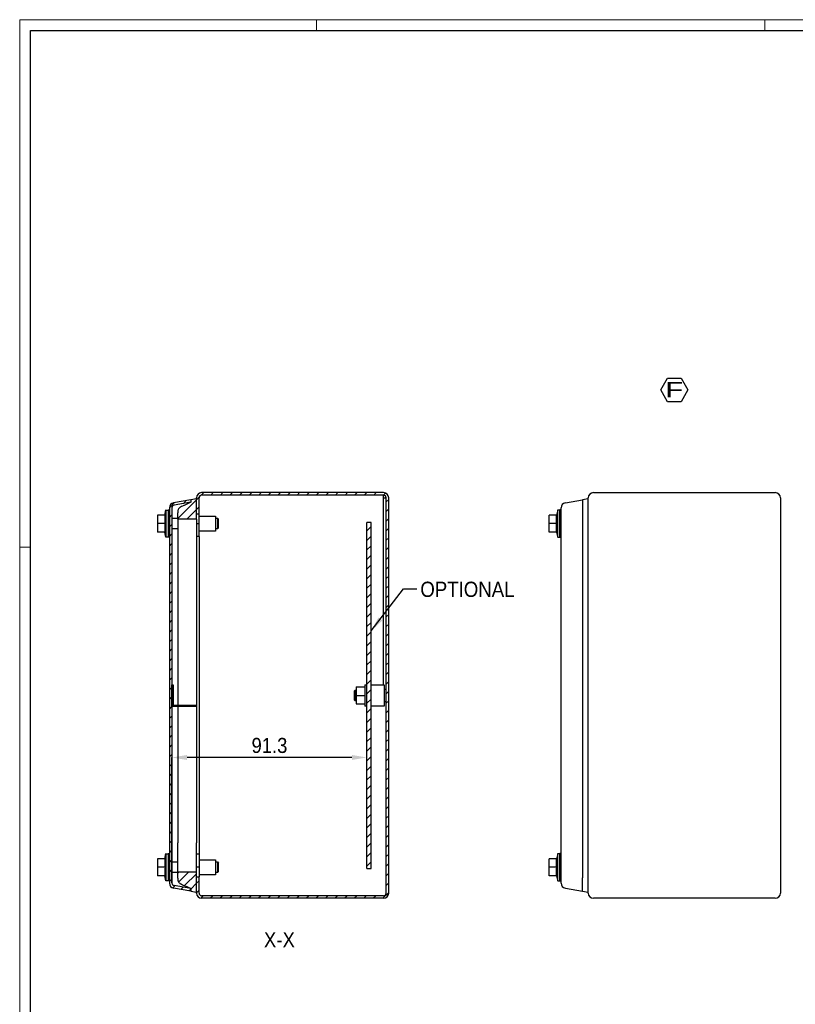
# Model space of a CAD drawing. Header units: millimetres. Extents: x 0 to 1189, y 0 to 841.
# Tile 2 of 4: x 0 to 363, y 380 to 841. Entities that reach past the tile are written whole.
import ezdxf

# ---------------------------------------------------------------- set-up
doc = ezdxf.new("R2010")
doc.units = ezdxf.units.MM
doc.header["$PDSIZE"] = -1
doc.layers.add('SLD-0', color=179, linetype='Continuous')
doc.layers.add('SLD-0_0', color=7, linetype='Continuous')
doc.styles.add('SLDTEXTSTYLE0', font='Gothic.ttf', dxfattribs={"width": 0.913})
doc.styles.add('SLDTEXTSTYLE5', font='Gothic.ttf', dxfattribs={"width": 1.416718})
doc.styles.get("Standard").update_dxf_attribs({"font": 'Gothic.ttf'})
doc.dimstyles.new('SLDDIMSTYLE2', dxfattribs={"dimtxt": 7.055556, "dimasz": 7.055556, "dimexe": 0, "dimexo": 0.0625, "dimgap": 1.763889, "dimtad": 1, "dimdec": 1, "dimrnd": 1e-09, "dimzin": 12, "dimdsep": 46, "dimtxsty": 'SLDTEXTSTYLE0', "dimsah": 1, "dimcen": 0.09, "dimadec": 0, "dimazin": 3, "dimtfac": 1, "dimtdec": 1, "dimtofl": 0, "dimtmove": 0, "dimatfit": 3, "dimfxl": 1, "dimfrac": 2, "dimtolj": 1, "dimtzin": 12, "dimarcsym": 0})
doc.dimstyles.new('SLDDIMSTYLE4', dxfattribs={"dimtxt": 0.18, "dimasz": 7.055556, "dimexe": 0, "dimexo": 0.0625, "dimgap": 0, "dimtad": 0, "dimtih": 1, "dimtoh": 1, "dimdec": 0, "dimrnd": 1e-09, "dimzin": 0, "dimdsep": 46, "dimtxsty": 'STANDARD', "dimsah": 1, "dimcen": 0.09, "dimadec": 0, "dimazin": 0, "dimtfac": 7.055556, "dimtdec": 0, "dimtofl": 0, "dimtmove": 0, "dimatfit": 3, "dimfxl": 1, "dimfrac": 2, "dimtolj": 1, "dimtzin": 0, "dimarcsym": 0})
pattern_1 = [(45, (-869.9693, 2e-13), (-2.245064, 2.245064), [])]

# ---------------------------------------------------------------- blocks, each defined once
blk = doc.blocks.new('SW_NOTE_0_9')
at = {"layer": 'SLD-0_0', "color": 0}
for p, q in [((-2.84, 5.38), (0.33, 10.87)), ((0.33, 10.87), (6.68, 10.87)), ((6.68, 10.87), (9.85, 5.38)), ((0.33, -0.12), (-2.84, 5.38)), ((9.85, 5.38), (6.68, -0.12)), ((6.68, -0.12), (0.33, -0.12))]:
    blk.add_line(p, q, dxfattribs=at)
at = {"layer": 'SLD-0_0', "color": 0, "insert": (3.46, 9.13), "char_height": 7.14, "attachment_point": 2, "style": 'SLDTEXTSTYLE5'}
blk.add_mtext('F', dxfattribs=at)
blk = doc.blocks.new('*D40')
at = {"layer": 'Defpoints', "color": 0}
for p in [(71.31, 495.33), (162.61, 443.39), (71.31, 436.49)]:
    blk.add_point(p, dxfattribs=at)
at = {"layer": 'SLD-0', "color": 0, "lineweight": -2}
for p, q in [((71.31, 436.56), (71.31, 495.33)), ((155.55, 495.33), (78.36, 495.33)), ((162.61, 443.45), (162.61, 495.33))]:
    blk.add_line(p, q, dxfattribs=at)
at = {"layer": 'SLD-0', "color": 0}
for points in [[(78.36, 496.5), (78.36, 494.15), (71.31, 495.33)], [(155.55, 496.5), (155.55, 494.15), (162.61, 495.33)]]:
    blk.add_solid(points, dxfattribs=at)
at = {"layer": 'SLD-0', "color": 0, "insert": (116.96, 504.5), "char_height": 7.056, "attachment_point": 2, "style": 'SLDTEXTSTYLE0'}
blk.add_mtext('\\A1;91.3', dxfattribs=at)
blk = doc.blocks.new('faston')
for p, q in [((426.51, 471.99), (427.01, 471.99)), ((427.01, 472.49), (427.01, 462.99)), ((426.51, 462.49), (437.81, 462.49)), ((437.31, 462.99), (437.31, 462.49))]:
    blk.add_line(p, q)
at = {"color": 7, "linetype": 'Continuous', "lineweight": 25}
for p, q in [((429.31, 462.99), (429.31, 462.49)), ((437.81, 462.99), (437.81, 462.49))]:
    blk.add_line(p, q, dxfattribs=at)
at = {"layer": 'SLD-0', "color": 7}
for p, q in [((426.51, 472.49), (427.01, 472.49)), ((426.51, 462.49), (426.51, 472.49)), ((426.51, 462.99), (437.81, 462.99))]:
    blk.add_line(p, q, dxfattribs=at)

msp = doc.modelspace()

# ---------------------------------------------------------------- hatches: boundary and pattern name
at = {"layer": 'SLD-0', "linetype": 'Continuous', "lineweight": 18}
h = msp.add_hatch(dxfattribs=at)
h.set_pattern_fill('ANSI31', style=0)
h.set_pattern_definition(pattern_1)
edge = h.paths.add_edge_path(flags=0)
edge.add_arc((85.207, 431.791), 2.4, 180, 270, ccw=False)
edge.add_line((82.807, 431.791), (82.807, 439.391))
edge.add_line((82.807, 439.391), (84.007, 439.391))
edge.add_line((84.007, 439.391), (84.007, 431.791))
edge.add_arc((85.207, 431.791), 1.2, 180, 270)
edge.add_line((85.207, 430.591), (170.407, 430.591))
edge.add_arc((170.407, 431.791), 1.2, 270, 360)
edge.add_line((171.607, 431.791), (171.607, 616.991))
edge.add_arc((170.407, 616.991), 1.2, 0, 90)
edge.add_line((170.407, 618.191), (85.207, 618.191))
edge.add_arc((85.207, 616.991), 1.2, 90, 180)
edge.add_line((84.007, 616.991), (84.007, 609.391))
edge.add_line((84.007, 609.391), (82.807, 609.391))
edge.add_line((82.807, 609.391), (82.807, 616.991))
edge.add_arc((85.207, 616.991), 2.4, 90, 180, ccw=False)
edge.add_line((85.207, 619.391), (170.407, 619.391))
edge.add_arc((170.407, 616.991), 2.4, 0, 90, ccw=False)
edge.add_line((172.807, 616.991), (172.807, 431.791))
edge.add_arc((170.407, 431.791), 2.4, 270, 360, ccw=False)
edge.add_line((170.407, 429.391), (85.207, 429.391))
h = msp.add_hatch(dxfattribs=at)
h.set_pattern_fill('ANSI31', style=0)
h.set_pattern_definition(pattern_1)
edge = h.paths.add_edge_path(flags=0)
edge.add_arc((72.507, 612.289), 2.4, 100, 180, ccw=False)
edge.add_line((72.09, 614.652), (80.107, 616.066))
edge.add_line((80.107, 616.066), (80.107, 614.847))
edge.add_line((80.107, 614.847), (72.299, 613.47))
edge.add_arc((72.507, 612.289), 1.2, 100, 180)
edge.add_line((71.307, 612.289), (71.307, 436.493))
edge.add_arc((72.507, 436.493), 1.2, 180, 260)
edge.add_line((72.299, 435.311), (80.107, 433.934))
edge.add_line((80.107, 433.934), (80.107, 432.716))
edge.add_line((80.107, 432.716), (72.09, 434.129))
edge.add_arc((72.507, 436.493), 2.4, 180, 260, ccw=False)
edge.add_line((70.107, 436.493), (70.107, 612.289))
h = msp.add_hatch(dxfattribs=at)
h.set_pattern_fill('ANSI31', style=0)
h.set_pattern_definition(pattern_1)
edge = h.paths.add_edge_path(flags=0)
edge.add_line((82.807, 616.542), (82.807, 606.992))
edge.add_line((82.807, 606.992), (74.077, 606.992))
edge.add_line((74.077, 606.992), (74.077, 609.992))
edge.add_spline(control_points=[(74.077, 609.992), (74.077, 610.237), (74.077, 610.482), (74.077, 610.727), (74.077, 611.522), (74.503, 612.194), (75.221, 612.535), (76.85, 613.305), (78.479, 614.076), (80.107, 614.847)], knot_values=[0, 0, 0, 0, 0.087536, 0.087536, 0.087536, 0.3563435, 0.3563435, 0.3563435, 1, 1, 1, 1], weights=[1, 1, 1, 1, 0.8966235, 0.8966235, 1, 1, 1, 1], degree=3, periodic=0)
edge.add_line((80.107, 614.847), (80.107, 616.066))
edge.add_line((80.107, 616.066), (82.807, 616.542))
h = msp.add_hatch(dxfattribs=at)
h.set_pattern_fill('ANSI31', style=0)
h.set_pattern_definition(pattern_1)
h.paths.add_polyline_path([(162.607, 605.391), (164.607, 605.391), (164.607, 443.391), (162.607, 443.391)], flags=0)
h = msp.add_hatch(dxfattribs=at)
h.set_pattern_fill('ANSI31', style=0)
h.set_pattern_definition(pattern_1)
edge = h.paths.add_edge_path(flags=0)
edge.add_line((82.807, 441.79), (82.807, 432.24))
edge.add_line((82.807, 432.24), (80.107, 432.716))
edge.add_line((80.107, 432.716), (80.107, 433.934))
edge.add_spline(control_points=[(80.107, 433.934), (78.479, 434.705), (76.85, 435.476), (75.221, 436.247), (74.503, 436.587), (74.077, 437.259), (74.077, 438.054), (74.077, 438.299), (74.077, 438.545), (74.077, 438.79)], knot_values=[0, 0, 0, 0, 0.6436565, 0.6436565, 0.6436565, 0.912464, 0.912464, 0.912464, 1, 1, 1, 1], weights=[1, 1, 1, 1, 0.8966235, 0.8966235, 1, 1, 1, 1], degree=3, periodic=0)
edge.add_line((74.077, 438.79), (74.077, 441.79))
edge.add_line((74.077, 441.79), (82.807, 441.79))

# ---------------------------------------------------------------- linework, layer by layer
at = {"color": 7, "linetype": 'Continuous', "lineweight": 18}
for p, q in [((0.003, 840.919), (0.003, -0.081)), ((1189.003, 840.919), (0.003, 840.919)), ((139.003, 835.919), (139.003, 840.919)), ((349.003, 835.919), (349.003, 840.919)), ((5.003, 593.919), (0.003, 593.919))]:
    msp.add_line(p, q, dxfattribs=at)
at = {"color": 7, "linetype": 'Continuous', "lineweight": 25}
for p, q in [((5.003, 4.919), (5.003, 835.919)), ((5.003, 835.919), (1184.003, 835.919)), ((170.407, 619.391), (85.207, 619.391)), ((170.407, 618.191), (85.207, 618.191)), ((170.407, 616.991), (170.407, 618.191)), ((268.638, 619.391), (353.838, 619.391)), ((80.107, 616.066), (72.09, 614.652)), ((80.107, 614.847), (72.299, 613.47)), ((82.807, 616.542), (80.107, 616.066)), ((80.107, 616.066), (80.107, 614.847)), ((82.807, 609.391), (82.807, 616.991)), ((82.807, 606.992), (82.807, 616.542)), ((84.007, 609.391), (84.007, 616.991)), ((170.407, 616.991), (171.607, 616.991)), ((170.407, 529.391), (170.407, 616.991)), ((171.607, 431.791), (171.607, 616.991)), ((172.807, 431.791), (172.807, 616.991)), ((255.521, 614.652), (263.538, 616.066)), ((266.238, 616.542), (263.538, 616.066)), ((263.538, 616.066), (263.538, 609.846)), ((266.238, 431.791), (266.238, 616.991)), ((356.238, 616.991), (356.238, 431.791)), ((64.507, 608.891), (64.507, 604.891)), ((68.063, 608.891), (64.507, 608.891)), ((67.909, 608.891), (68.507, 611.291)), ((68.507, 611.291), (68.507, 598.491)), ((68.507, 611.241), (69.507, 611.241)), ((69.507, 611.291), (70.107, 611.291)), ((69.507, 611.291), (69.507, 598.491)), ((70.107, 612.289), (70.107, 436.493)), ((71.307, 612.289), (71.307, 436.493)), ((74.077, 606.992), (74.077, 609.992)), ((82.807, 609.391), (84.007, 609.391)), ((84.007, 604.791), (84.007, 609.391)), ((247.938, 604.891), (247.938, 608.891)), ((251.494, 608.891), (247.938, 608.891)), ((251.938, 611.291), (251.339, 608.891)), ((251.938, 598.491), (251.938, 611.291)), ((252.938, 611.241), (251.938, 611.241)), ((253.538, 611.291), (252.938, 611.291)), ((252.938, 598.491), (252.938, 611.291)), ((263.538, 609.846), (263.538, 438.936)), ((68.063, 604.891), (64.507, 604.891)), ((64.507, 604.891), (64.507, 600.891)), ((71.307, 607.391), (74.077, 607.391)), ((82.807, 606.992), (74.077, 606.992)), ((74.077, 606.992), (74.107, 519.891)), ((82.807, 606.992), (82.807, 455.39)), ((84.007, 604.791), (82.807, 604.791)), ((84.007, 608.391), (91.627, 608.391)), ((84.007, 598.791), (84.007, 604.791)), ((91.627, 608.391), (91.627, 601.391)), ((91.627, 607.391), (92.607, 607.391)), ((92.607, 607.391), (93.107, 606.891)), ((92.607, 607.391), (92.607, 602.391)), ((93.107, 602.891), (93.107, 606.891)), ((162.607, 443.391), (162.607, 605.391)), ((164.607, 605.391), (162.607, 605.391)), ((164.607, 443.391), (164.607, 605.391)), ((247.938, 600.891), (247.938, 604.891)), ((251.494, 604.891), (247.938, 604.891)), ((253.538, 440.349), (253.538, 608.432)), ((68.063, 600.891), (64.507, 600.891)), ((68.507, 598.491), (67.909, 600.891)), ((74.077, 602.391), (71.307, 602.391)), ((91.627, 601.391), (84.007, 601.391)), ((92.607, 602.391), (91.627, 602.391)), ((93.107, 602.891), (92.607, 602.391)), ((251.494, 600.891), (247.938, 600.891)), ((251.339, 600.891), (251.938, 598.491)), ((69.507, 598.541), (68.507, 598.541)), ((70.107, 598.491), (69.507, 598.491)), ((84.007, 598.791), (82.807, 598.791)), ((84.007, 598.791), (84.007, 449.991)), ((251.938, 598.541), (252.938, 598.541)), ((252.938, 598.491), (253.538, 598.491)), ((156.607, 526.391), (157.107, 526.891)), ((156.607, 526.391), (156.607, 522.391)), ((157.107, 526.891), (157.607, 526.891)), ((157.107, 521.891), (157.107, 526.891)), ((157.607, 528.391), (161.607, 528.391)), ((157.607, 528.391), (157.607, 524.391)), ((161.607, 529.391), (162.607, 529.391)), ((161.607, 529.391), (161.607, 519.391)), ((164.607, 529.391), (170.607, 529.391)), ((170.607, 529.391), (170.607, 519.391)), ((170.607, 527.391), (171.607, 527.391)), ((157.107, 521.891), (156.607, 522.391)), ((157.607, 521.891), (157.107, 521.891)), ((157.607, 524.391), (161.607, 524.391)), ((157.607, 524.391), (157.607, 520.391)), ((171.607, 521.391), (170.607, 521.391)), ((74.077, 519.391), (74.077, 455.39)), ((157.607, 520.391), (161.607, 520.391)), ((162.607, 519.391), (161.607, 519.391)), ((170.607, 519.391), (164.607, 519.391)), ((74.077, 441.79), (74.077, 455.39)), ((82.807, 441.79), (82.807, 455.39)), ((64.507, 447.891), (64.507, 443.891)), ((68.063, 447.891), (64.507, 447.891)), ((67.909, 447.891), (68.507, 450.291)), ((68.507, 450.291), (68.507, 437.491)), ((68.507, 450.241), (69.507, 450.241)), ((69.507, 450.291), (70.107, 450.291)), ((69.507, 450.291), (69.507, 437.491)), ((84.007, 449.991), (82.807, 449.991)), ((84.007, 449.991), (84.007, 443.991)), ((84.007, 447.391), (91.627, 447.391)), ((91.627, 447.391), (91.627, 440.391)), ((247.938, 443.891), (247.938, 447.891)), ((251.494, 447.891), (247.938, 447.891)), ((251.938, 450.291), (251.339, 447.891)), ((251.938, 437.491), (251.938, 450.291)), ((252.938, 450.241), (251.938, 450.241)), ((253.538, 450.291), (252.938, 450.291)), ((252.938, 437.491), (252.938, 450.291)), ((68.063, 443.891), (64.507, 443.891)), ((64.507, 443.891), (64.507, 439.891)), ((71.307, 446.391), (74.077, 446.391)), ((84.007, 443.991), (82.807, 443.991)), ((84.007, 443.991), (84.007, 439.391)), ((91.627, 446.391), (92.607, 446.391)), ((92.607, 446.391), (93.107, 445.891)), ((92.607, 446.391), (92.607, 441.391)), ((93.107, 441.891), (93.107, 445.891)), ((162.607, 443.391), (164.607, 443.391)), ((247.938, 439.891), (247.938, 443.891)), ((251.494, 443.891), (247.938, 443.891)), ((68.063, 439.891), (64.507, 439.891)), ((68.507, 437.491), (67.909, 439.891)), ((74.077, 441.391), (71.307, 441.391)), ((74.077, 441.79), (82.807, 441.79)), ((74.077, 438.79), (74.077, 441.79)), ((82.807, 432.24), (82.807, 441.79)), ((82.807, 439.391), (84.007, 439.391)), ((82.807, 431.791), (82.807, 439.391)), ((91.627, 440.391), (84.007, 440.391)), ((84.007, 431.791), (84.007, 439.391)), ((92.607, 441.391), (91.627, 441.391)), ((93.107, 441.891), (92.607, 441.391)), ((251.494, 439.891), (247.938, 439.891)), ((251.339, 439.891), (251.938, 437.491)), ((263.538, 432.716), (263.538, 438.936)), ((69.507, 437.541), (68.507, 437.541)), ((70.107, 437.491), (69.507, 437.491)), ((80.107, 432.716), (72.09, 434.129)), ((80.107, 433.934), (72.299, 435.311)), ((80.107, 433.934), (80.107, 432.716)), ((251.938, 437.541), (252.938, 437.541)), ((252.938, 437.491), (253.538, 437.491)), ((255.521, 434.129), (263.538, 432.716)), ((80.107, 432.716), (82.807, 432.24)), ((170.407, 430.591), (85.207, 430.591)), ((170.407, 429.391), (85.207, 429.391)), ((263.538, 432.716), (266.238, 432.24)), ((353.838, 429.391), (268.638, 429.391))]:
    msp.add_line(p, q, dxfattribs=at)
for centre, radius, start, end in [((85.207, 616.991), 2.4, 90, 180), ((85.207, 616.991), 1.2, 90, 180), ((170.407, 616.991), 2.4, 0, 90), ((170.407, 616.991), 1.2, 0, 90), ((268.638, 616.991), 2.4, 90, 180), ((353.838, 616.991), 2.4, 0, 90), ((72.507, 612.289), 2.4, 100, 180), ((72.507, 612.289), 1.2, 100, 180), ((255.938, 612.289), 2.4, 100, 180), ((72.507, 436.493), 2.4, 180, 260), ((72.507, 436.493), 1.2, 180, 260), ((255.938, 436.493), 2.4, 180, 260), ((85.207, 431.791), 2.4, 180, 270), ((85.207, 431.791), 1.2, 180, 270), ((170.407, 431.791), 2.4, 270, 0), ((170.407, 431.791), 1.2, 270, 0), ((268.638, 431.791), 2.4, 180, 270), ((353.838, 431.791), 2.4, 270, 0)]:
    msp.add_arc(centre, radius, start, end, dxfattribs=at)
for points, knots in [([(80.107, 614.847), (78.842, 614.248), (77.261, 613.5), (75.64, 612.733), (75.284, 612.564), (75.205, 612.527), (75.168, 612.509), (75.057, 612.449), (74.984, 612.404), (74.773, 612.253), (74.642, 612.131), (74.415, 611.854), (74.32, 611.699), (74.176, 611.372), (74.126, 611.2), (74.087, 610.945), (74.08, 610.86), (74.076, 610.693), (74.077, 610.604), (74.077, 610.342), (74.077, 610.167), (74.077, 609.992)], [0, 0, 0, 0, 0.5, 0.625, 0.640625, 0.640625, 0.65625, 0.65625, 0.6875, 0.6875, 0.75, 0.75, 0.8125, 0.8125, 0.875, 0.875, 0.90625, 0.90625, 0.9375, 0.9375, 1, 1, 1, 1]), ([(253.538, 608.432), (253.538, 608.687), (253.538, 608.937), (253.538, 609.429), (253.538, 609.673), (253.538, 610.139), (253.538, 610.36), (253.538, 610.778), (253.538, 610.976), (253.538, 611.332), (253.538, 611.491), (253.538, 611.774), (253.538, 611.894), (253.538, 612.088), (253.538, 612.162), (253.538, 612.263), (253.538, 612.289), (253.538, 612.289)], [0, 0, 0, 0, 0.125, 0.125, 0.25, 0.25, 0.375, 0.375, 0.5, 0.5, 0.625, 0.625, 0.75, 0.75, 0.875, 0.875, 1, 1, 1, 1]), ([(74.077, 438.79), (74.077, 438.615), (74.077, 438.44), (74.077, 438.177), (74.076, 438.088), (74.08, 437.921), (74.087, 437.837), (74.126, 437.581), (74.176, 437.41), (74.32, 437.083), (74.415, 436.927), (74.642, 436.65), (74.773, 436.528), (74.984, 436.377), (75.057, 436.332), (75.168, 436.272), (75.205, 436.255), (75.284, 436.217), (75.64, 436.049), (77.261, 435.281), (78.842, 434.533), (80.107, 433.934)], [0, 0, 0, 0, 0.0625, 0.0625, 0.09375, 0.09375, 0.125, 0.125, 0.1875, 0.1875, 0.25, 0.25, 0.3125, 0.3125, 0.34375, 0.34375, 0.359375, 0.359375, 0.375, 0.5, 1, 1, 1, 1]), ([(253.538, 436.493), (253.538, 436.493), (253.538, 436.518), (253.538, 436.619), (253.538, 436.694), (253.538, 436.887), (253.538, 437.007), (253.538, 437.29), (253.538, 437.45), (253.538, 437.805), (253.538, 438.003), (253.538, 438.421), (253.538, 438.642), (253.538, 439.108), (253.538, 439.353), (253.538, 439.845), (253.538, 440.095), (253.538, 440.349)], [0, 0, 0, 0, 0.125, 0.125, 0.25, 0.25, 0.375, 0.375, 0.5, 0.5, 0.625, 0.625, 0.75, 0.75, 0.875, 0.875, 1, 1, 1, 1])]:
    msp.add_open_spline(points, degree=3, knots=knots, dxfattribs=at)
for points in [[(68.063, 608.891), (67.967, 608.224), (67.85, 606.891), (67.967, 605.557), (68.063, 604.891)], [(251.494, 604.891), (251.398, 605.557), (251.281, 606.891), (251.398, 608.224), (251.494, 608.891)], [(68.063, 604.891), (67.967, 604.224), (67.85, 602.891), (67.967, 601.557), (68.063, 600.891)], [(251.494, 600.891), (251.398, 601.557), (251.281, 602.891), (251.398, 604.224), (251.494, 604.891)], [(68.063, 447.891), (67.967, 447.224), (67.85, 445.891), (67.967, 444.557), (68.063, 443.891)], [(251.494, 443.891), (251.398, 444.557), (251.281, 445.891), (251.398, 447.224), (251.494, 447.891)], [(68.063, 443.891), (67.967, 443.224), (67.85, 441.891), (67.967, 440.557), (68.063, 439.891)], [(251.494, 439.891), (251.398, 440.557), (251.281, 441.891), (251.398, 443.224), (251.494, 443.891)]]:
    msp.add_open_spline(points, degree=3, dxfattribs=at)

# ---------------------------------------------------------------- block references
msp.add_blockref('faston', (-355.204, 56.901))
at = {"layer": 'SLD-0_0'}
msp.add_blockref('SW_NOTE_0_9', (303.065, 662.103), dxfattribs=at)

# ---------------------------------------------------------------- texts
at = {"color": 7, "linetype": 'Continuous', "lineweight": 0, "extrusion": (0, 0, -1), "insert": (121.651, 413.501), "char_height": 7.1437, "attachment_point": 2, "text_direction": (-1, 0, 0), "style": 'SLDTEXTSTYLE0'}
msp.add_mtext('X-X', dxfattribs=at)
at = {"layer": 'SLD-0_0', "insert": (209.654, 577.67), "char_height": 7.1437, "attachment_point": 2, "style": 'SLDTEXTSTYLE0'}
msp.add_mtext('OPTIONAL', dxfattribs=at)
msp.add_mtext('OPTIONAL', dxfattribs=at)

# ---------------------------------------------------------------- dimensions: what is measured, and where the dimension line sits
at = {"layer": 'SLD-0', "color": 7}
dim = msp.add_linear_dim(base=(71.307, 495.329), p1=(162.607, 443.391), p2=(71.307, 436.493), angle=180, dimstyle='SLDDIMSTYLE2', dxfattribs=at)
dim.commit()
dim.dimension.update_dxf_attribs({"geometry": '*D40', "text_midpoint": (116.957, 495.329), "dimtype": 160})

# ---------------------------------------------------------------- leaders
at = {"layer": 'SLD-0_0'}
msp.add_leader([(164.607, 554.62), (179.773, 574.401), (186.023, 574.401)], dimstyle='SLDDIMSTYLE4', dxfattribs=at)
msp.add_leader([(164.607, 554.62), (179.773, 574.401), (186.023, 574.401)], dimstyle='SLDDIMSTYLE4', dxfattribs=at)

doc.saveas('drawing.dxf')
